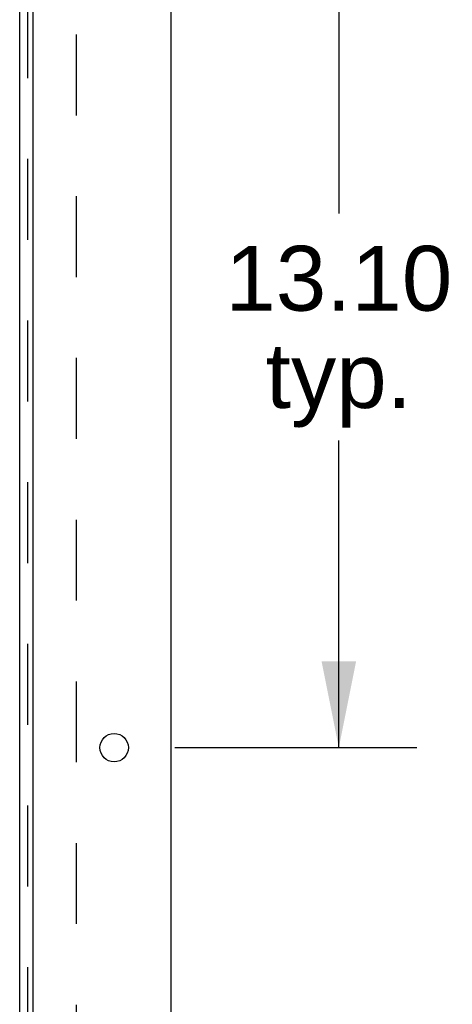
# Model space of a CAD drawing. Header units: inches. Extents: x 0 to 227, y 0 to 147.
# Tile 79 of 83: x 136.73 to 143.39, y 77.14 to 92.33. Entities that reach past the tile are written whole.
import ezdxf

# ---------------------------------------------------------------- set-up
doc = ezdxf.new("R2010")
doc.units = ezdxf.units.IN
doc.header["$LTSCALE"] = 12.466667
doc.header["$MEASUREMENT"] = 0
doc.linetypes.add('HIDDEN', pattern=[0.2, 0.1, -0.1])
doc.layers.get('0').update_dxf_attribs({"linetype": 'CONTINUOUS'})
doc.layers.add('DIMENSIONS', color=7, linetype='CONTINUOUS')
doc.layers.add('SUBPANEL', color=7, linetype='CONTINUOUS')
doc.styles.get("Standard").update_dxf_attribs({"font": 'arial.ttf'})
doc.dimstyles.new('DIMSTYLE_1', dxfattribs={"dimtxt": 1, "dimasz": 1.333333, "dimexe": 0.09, "dimexo": 0.07, "dimgap": 0.0375, "dimtad": 0, "dimtih": 1, "dimtoh": 1, "dimzin": 4, "dimdsep": 46, "dimtxsty": 'Standard', "dimblk": '_FILLED', "dimblk1": '_FILLED', "dimblk2": '_FILLED', "dimcen": 0.09, "dimadec": 3, "dimazin": 1, "dimtfac": 1, "dimtdec": 3, "dimtofl": 0, "dimtmove": 0, "dimatfit": 3, "dimldrblk": '_FILLED', "dimfxl": 0, "dimtolj": 1, "dimtzin": 4, "dimarcsym": 0})

# ---------------------------------------------------------------- blocks, each defined once
blk = doc.blocks.new('_FILLED')
at = {"color": 0, "linetype": 'ByBlock'}
blk.add_solid([(0, 0), (-1, 0.2), (-1, -0.2)], dxfattribs=at)
blk = doc.blocks.new('*D16')
at = {"layer": 'DIMENSIONS', "color": 2, "linetype": 'Continuous'}
for p, q in [((139.116, 94.203), (142.844, 94.203)), ((141.644, 94.203), (141.644, 89.342)), ((141.644, 81.103), (141.644, 85.842)), ((139.116, 81.103), (142.844, 81.103))]:
    blk.add_line(p, q, dxfattribs=at)
at = {"layer": 'DIMENSIONS', "color": 2, "linetype": 'Continuous', "xscale": 1.3333333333, "yscale": 1.3333333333, "zscale": 1.3333333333}
for p, rotation in [((141.644, 94.203), 90), ((141.644, 81.103), 270)]:
    blk.add_blockref('_FILLED', p, dxfattribs=dict(at, rotation=rotation))
at = {"layer": 'DIMENSIONS', "color": 2, "linetype": 'Continuous', "insert": (141.644, 88.842), "char_height": 1, "width": 3.49442, "attachment_point": 2, "line_spacing_factor": 0.9}
blk.add_mtext('13.10\\Ptyp.', dxfattribs=at)

msp = doc.modelspace()

# ---------------------------------------------------------------- linework, layer by layer
at = {"color": 3, "linetype": 'Continuous'}
for p, q in [((139.058, 108.449), (139.058, 40.657)), ((136.933, 105.053), (136.933, 42.678))]:
    msp.add_line(p, q, dxfattribs=at)
msp.add_circle((138.183, 81.103), 0.219, dxfattribs=at)
at = {"layer": 'SUBPANEL', "color": 3, "linetype": 'Continuous'}
msp.add_line((136.729, 44.709), (136.729, 104.397), dxfattribs=at)
at = {"layer": 'SUBPANEL', "color": 8, "linetype": 'HIDDEN'}
for p, q in [((136.854, 46.549), (136.854, 102.557)), ((137.604, 50.959), (137.604, 98.147))]:
    msp.add_line(p, q, dxfattribs=at)

# ---------------------------------------------------------------- dimensions: what is measured, and where the dimension line sits
at = {"layer": 'DIMENSIONS', "color": 2, "linetype": 'Continuous'}
dim = msp.add_linear_dim(base=(141.644, 81.103), p1=(139.046, 94.203), p2=(139.046, 81.103), angle=270, text='<>\\Ptyp.', dimstyle='DIMSTYLE_1', dxfattribs=at)
dim.commit()
dim.dimension.update_dxf_attribs({"geometry": '*D16', "text_midpoint": (141.644, 87.592), "dimtype": 160})

doc.saveas('drawing.dxf')
